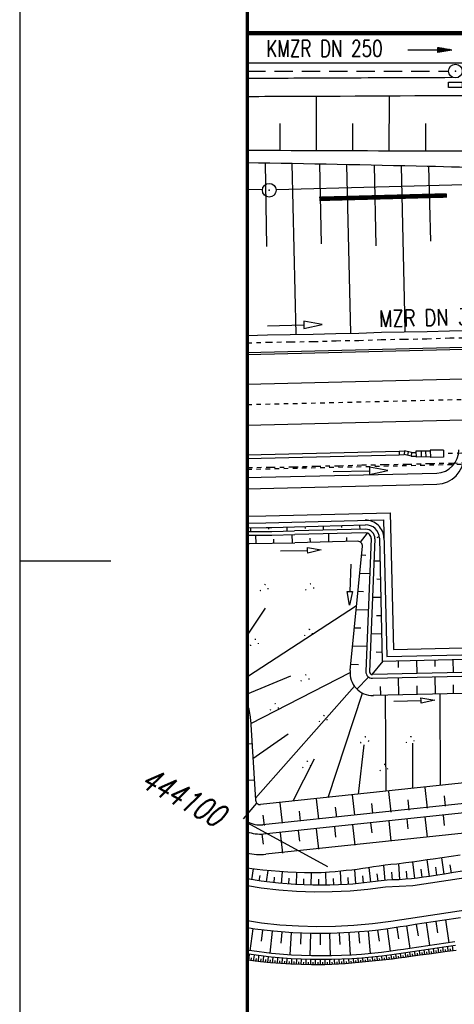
# Model space of a CAD drawing. Extents: x 0 to 1135, y 0 to 420.
# Tile 2 of 81: x 0 to 48, y 100 to 208. Entities that reach past the tile are written whole.
import ezdxf
from ezdxf.enums import TextEntityAlignment as Align

# ---------------------------------------------------------------- set-up
doc = ezdxf.new("R2010")
doc.units = 0
doc.header["$LTSCALE"] = 2
doc.header["$MEASUREMENT"] = 0
for name, pattern in [('ACAD_ISO03W100', [0.5, 0.25, -0.25]), ('ACAD_ISO10W100W', [0.5, 0.25, -0.25]), ('AUSGEZOGEN', [0]), ('GEMEINDE', [3.5, 2, -0.5, 0.5, -0.5]), ('GESTRICH-X2', [1.5, 1, -0.5]), ('PUNKTX2', [0.5, 0, -0.5]), ('STRICHLINIEX2', [0.5, 0.25, -0.25])]:
    doc.linetypes.add(name, pattern=pattern)
doc.layers.get('0').update_dxf_attribs({"color": 8, "linetype": 'AUSGEZOGEN'})
for name, color, linetype in [('Bahnachse', 7, 'CONTINUOUS'), ('BOESCHG', 8, 'AUSGEZOGEN'), ('Böschungen', 15, 'CONTINUOUS'), ('FBRTOP', 8, 'AUSGEZOGEN'), ('GEMEINGRZ', 8, 'GEMEINDE'), ('Gleisachsen', 7, 'CONTINUOUS'), ('GRENZL', 8, 'AUSGEZOGEN'), ('GRENZL-BAB', 7, 'AUSGEZOGEN'), ('GRENZP-BAB', 7, 'AUSGEZOGEN'), ('HANGVERDÜBELUNG', 15, 'CONTINUOUS'), ('Kabelanlagen', 15, 'CONTINUOUS'), ('KANAL', 200, 'GESTRICH-X2'), ('MULDE', 8, 'AUSGEZOGEN'), ('NETZ', 250, 'AUSGEZOGEN'), ('PFEIL', 200, 'CONTINUOUS'), ('RAHMEN', 250, 'AUSGEZOGEN'), ('SCHSYMBOL', 200, 'AUSGEZOGEN'), ('TEXTO', 200, 'CONTINUOUS'), ('Tiefenentwaesserung_und_Sammell', 15, 'CONTINUOUS'), ('Wege', 15, 'CONTINUOUS')]:
    doc.layers.add(name, color=color, linetype=linetype)
doc.styles.add('ROMANS', font='romans.shx', dxfattribs={"width": 0.8})

# ---------------------------------------------------------------- blocks, each defined once
blk = doc.blocks.new('GST')
at = {"color": 0}
blk.add_circle((0, 0), 0.75, dxfattribs=at)
blk.add_point((0, 0), dxfattribs=at)
blk = doc.blocks.new('17')
blk.add_lwpolyline([(-0.76, -1.22), (0.75, -1.22), (0.75, -1.8), (-0.76, -1.8)], close=True)
blk.add_blockref('GST', (0, 0))
blk = doc.blocks.new('PFEIL2')
at = {"color": 0}
for p, q in [((0.88, 0), (-2.4, -0.01)), ((0.88, -0.27), (0.88, 0.28)), ((0.88, 0.28), (2.43, 0.01)), ((0.91, 0.27), (0.88, 0.26)), ((0.97, 0.26), (0.88, 0.25)), ((1.02, 0.25), (0.88, 0.23)), ((1.07, 0.24), (0.88, 0.21)), ((1.13, 0.23), (0.88, 0.19)), ((1.18, 0.22), (0.88, 0.17)), ((1.24, 0.21), (0.88, 0.15)), ((1.29, 0.21), (0.88, 0.14)), ((1.34, 0.2), (0.88, 0.12)), ((1.4, 0.19), (0.88, 0.1)), ((1.45, 0.18), (0.88, 0.08)), ((1.51, 0.17), (0.88, 0.06)), ((1.56, 0.16), (0.88, 0.04)), ((1.61, 0.15), (0.88, 0.02)), ((1.67, 0.14), (0.88, 0.01)), ((1.72, 0.13), (0.88, -0.01)), ((1.78, 0.12), (0.88, -0.03)), ((1.83, 0.11), (0.88, -0.05)), ((1.88, 0.1), (0.88, -0.07)), ((1.94, 0.09), (0.88, -0.09)), ((2.05, 0.08), (0.88, -0.12)), ((1.99, 0.08), (0.88, -0.11)), ((2.1, 0.07), (0.88, -0.14)), ((2.15, 0.06), (0.88, -0.16)), ((2.21, 0.05), (0.88, -0.18)), ((2.26, 0.04), (0.88, -0.2)), ((2.32, 0.03), (0.88, -0.22)), ((2.37, 0.02), (0.88, -0.23)), ((2.42, 0.01), (0.88, -0.25)), ((2.43, 0.01), (0.88, -0.27))]:
    blk.add_line(p, q, dxfattribs=at)

msp = doc.modelspace()

# ---------------------------------------------------------------- linework, layer by layer
at = {"layer": 'Bahnachse', "linetype": 'ACAD_ISO10W100W'}
msp.add_lwpolyline([(25, 165.64), (56.69, 166.4)], dxfattribs=at)
at = {"layer": 'BOESCHG'}
for p, q in [((32.57, 199.43), (32.55, 193.47)), ((40.56, 199.46), (40.55, 193.44)), ((28.57, 196.45), (28.55, 193.49)), ((36.56, 196.45), (36.55, 193.45)), ((44.55, 196.46), (44.55, 193.44))]:
    msp.add_line(p, q, dxfattribs=at)
msp.add_lwpolyline([(288.37, 190.18, 0.001224), (268.22, 190.44, 0.003607), (261.39, 190.46, 0.000604), (214.99, 190.22, -0.003465), (206.9, 190.23, -0.000274), (185.95, 190.4, 0.000308), (167.36, 190.54, 0.000059), (134.69, 190.78, 0.000052), (97.86, 191.04, 0.001602), (77.73, 191.11, -0.002849), (66.41, 191.18, -0.005523), (58.94, 191.35, 0.002908), (44.76, 191.75, 0.001235), (25, 192.15, -0.002443)], format="xyb", dxfattribs=at)
at = {"layer": 'Böschungen', "linetype": 'Continuous'}
for p, q in [((30.18, 152.23), (37.97, 152.45)), ((33.33, 152.3), (33.34, 151.85)), ((35.33, 152.35), (35.33, 152.15)), ((37.33, 152.39), (37.34, 151.94)), ((37.98, 151.96), (30.19, 151.78)), ((37.99, 151.56), (30.2, 151.38)), ((31.33, 152.25), (31.34, 152.05)), ((33.9, 151.46), (33.92, 150.56)), ((37.44, 150.53), (38.19, 151.53)), ((39.26, 151.07), (39.53, 151.22)), ((37.12, 150.64), (30.22, 150.48)), ((31.92, 150.52), (31.91, 150.97)), ((35.92, 150.61), (35.91, 151.06)), ((38.6, 150.93), (38.02, 136.35)), ((39, 150.92), (38.42, 136.33)), ((39.5, 150.98), (39.82, 137.49)), ((36.29, 136.46), (37.63, 150.09)), ((38.01, 149.1), (37.54, 149.11)), ((39.56, 148.46), (38.9, 148.48)), ((38.45, 147.09), (37.34, 147.11)), ((39.61, 146.46), (39.22, 146.47)), ((37.76, 145.1), (37.14, 145.12)), ((39.66, 144.46), (38.74, 144.48)), ((25, 135.81), (36.99, 143.6)), ((25, 140.35), (27.01, 143.3)), ((38.29, 143.09), (36.95, 143.12)), ((39.71, 142.46), (39.19, 142.47)), ((37.48, 141.11), (36.75, 141.12)), ((39.75, 140.46), (38.59, 140.48)), ((38.13, 139.09), (36.55, 139.13)), ((39.8, 138.46), (39.15, 138.47)), ((38.71, 136.02), (39.93, 137.5)), ((41.57, 137.53), (41.58, 136.81)), ((43.57, 137.58), (43.6, 136.13)), ((45.57, 137.62), (45.58, 136.9)), ((47.57, 137.67), (47.6, 136.22)), ((25.38, 130.66), (36.28, 136.24)), ((37.2, 137.11), (36.36, 137.13)), ((55.6, 136.4), (38.73, 136.02)), ((25, 133.93), (29.79, 135.87)), ((38.32, 135.74), (37.04, 134.42)), ((38.74, 135.62), (55.61, 136)), ((41.65, 133.83), (41.61, 135.68)), ((45.65, 133.93), (45.61, 135.77)), ((25.88, 122.48), (36.75, 134.76)), ((33.86, 122.56), (37.63, 134)), ((55.65, 134.1), (38.83, 133.72)), ((39.65, 133.79), (39.63, 134.71)), ((43.65, 133.88), (43.63, 134.8)), ((47.65, 133.97), (47.63, 134.9)), ((25.35, 131.15), (25.9, 122.24)), ((25.62, 126.83), (29.47, 129.54)), ((25.52, 128.43), (25, 128.4)), ((37.19, 122.92), (37.82, 128.33)), ((30.05, 122.16), (32.37, 126.8)), ((25.76, 124.44), (25, 124.39)), ((55.87, 124.9), (26.45, 121.77)), ((40.51, 123.19), (40.76, 120.94)), ((44.48, 123.63), (44.73, 121.39)), ((55.93, 122.65), (26.69, 119.55)), ((32.55, 122.4), (32.8, 120.16)), ((36.52, 122.85), (36.77, 120.61)), ((42.62, 122.29), (42.75, 121.17)), ((46.6, 122.73), (46.72, 121.61)), ((24.57, 120.22), (26.03, 121.93)), ((26.79, 118.55), (55.95, 121.65)), ((28.57, 121.96), (28.82, 119.72)), ((30.68, 121.06), (30.81, 119.94)), ((34.66, 121.5), (34.78, 120.38)), ((38.64, 121.9), (38.76, 120.83)), ((26.71, 120.61), (26.83, 119.49)), ((40.53, 119.99), (40.77, 117.76)), ((42.51, 120.21), (42.64, 119.1)), ((44.5, 120.44), (44.75, 118.21)), ((46.49, 120.61), (46.62, 119.48)), ((56, 119.4), (27.03, 116.32)), ((30.59, 118.88), (30.71, 117.77)), ((32.57, 119.1), (32.82, 116.87)), ((34.56, 119.32), (34.69, 118.21)), ((36.55, 119.55), (36.8, 117.32)), ((38.54, 119.77), (38.66, 118.66)), ((26.6, 118.53), (26.73, 117.42)), ((28.6, 118.66), (28.85, 116.43))]:
    msp.add_line(p, q, dxfattribs=at)
for points in [[(26.94, 192.11), (27.12, 182.99)], [(30.37, 173.35), (29.92, 192.06)], [(32.93, 192), (33.12, 183.25)], [(36.38, 173.45), (35.91, 191.94)], [(38.91, 191.88), (39.12, 183.05)], [(42.29, 175.64), (41.91, 191.82)], [(44.9, 191.75), (45.1, 183.57)], [(42.33, 173.61), (42.29, 175.64)], [(25, 173.2), (27.22, 173.28), (29.72, 173.32), (32.23, 173.36), (34.73, 173.44), (37.23, 173.48), (39.73, 173.57), (42.23, 173.61), (44.74, 173.65), (47.19, 173.74), (49.69, 173.77)], [(25, 152.11), (25.18, 152.11), (27.05, 152.16)], [(25, 151.71), (25.19, 151.71), (27.06, 151.72)], [(25, 151.31), (25.2, 151.31), (27.7, 151.32), (30.2, 151.38)], [(25.33, 152.12), (25.34, 151.67)], [(25.9, 151.28), (25.92, 150.43)], [(27.05, 152.16), (27.68, 152.17), (30.18, 152.23)], [(27.06, 151.72), (27.69, 151.72), (30.19, 151.78)], [(27.33, 152.16), (27.34, 151.96)], [(29.33, 152.21), (29.34, 151.76)], [(29.9, 151.37), (29.92, 150.47)], [(25, 150.41), (25.22, 150.41), (27.72, 150.42), (30.22, 150.48)], [(27.92, 150.43), (27.91, 150.88)], [(28.63, 149.58), (31.62, 149.65), (31.62, 149.95), (33.12, 149.69), (31.63, 149.35), (31.62, 149.65)], [(36.35, 148.14), (36.26, 145.14), (36.56, 145.13), (36.22, 143.64), (35.96, 145.15), (36.26, 145.14)], [(39.82, 137.49), (56.76, 137.88), (57.96, 137.91), (59.16, 137.93), (60.36, 137.96), (61.56, 137.99), (62.76, 138.02), (63.96, 138.04), (65.16, 138.07), (66.41, 138.1), (74.03, 138.27)], [(40.15, 133.75), (40.19, 123.24)], [(41.07, 133.11), (44.07, 133.18), (44.06, 133.48), (45.57, 133.22), (44.08, 132.88), (44.07, 133.18)], [(46.15, 133.89), (46.19, 123.87)], [(43.18, 123.55), (43.17, 128.51)]]:
    msp.add_lwpolyline(points, dxfattribs=at)
for centre, radius, start, end in [((38, 150.95), 1.5, 1.3722, 91.3722), ((38, 150.96), 1, 357.7272, 91.3025), ((38, 150.96), 0.6, 357.7272, 91.3025), ((37.14, 150.14), 0.5, 354.3697, 91.3025), ((38.78, 136.22), 2.5, 174.3697, 271.3025), ((38.72, 136.32), 0.7, 177.7272, 271.3025), ((38.72, 136.32), 0.3, 177.7272, 271.3025), ((19.36, 130.79), 6, 3.5054, 20.0002), ((26.4, 122.27), 0.5, 183.5054, 276.0662), ((26.4, 122.28), 2.75, 239.5139, 276.0653), ((26.39, 122.28), 3.75, 248.1614, 276.0662), ((26.39, 122.29), 6, 256.5606, 276.0662)]:
    msp.add_arc(centre, radius, start, end, dxfattribs=at)
at = {"layer": 'FBRTOP', "const_width": 0.5}
msp.add_lwpolyline([(25, 206.37), (447.45, 206.37), (747.45, 206.37), (922.45, 206.37), (950, 206.37)], dxfattribs=at)
at = {"layer": 'FBRTOP'}
msp.add_lwpolyline([(25, 203.12), (197.3, 203.12)], dxfattribs=at)
at = {"layer": 'GEMEINGRZ', "const_width": 0.5}
msp.add_lwpolyline([(46.91, 188.57), (32.89, 188.2)], dxfattribs=at)
at = {"layer": 'Gleisachsen', "linetype": 'Continuous'}
for p, q in [((25, 167.89), (70.82, 168.99)), ((25, 163.39), (70.93, 164.49))]:
    msp.add_line(p, q, dxfattribs=at)
at = {"layer": 'GRENZL'}
msp.add_line((26.65, 189.17), (25, 189.22), dxfattribs=at)
at = {"layer": 'GRENZL-BAB'}
msp.add_line((52.15, 189.81), (28.15, 189.17), dxfattribs=at)
at = {"layer": 'HANGVERDÜBELUNG', "linetype": 'PUNKTX2'}
for centre in [(26.81, 145.49), (31.81, 145.56), (31.67, 140.56), (25.74, 139.48), (31.3, 135.58), (27.93, 132.41), (33.28, 131.12), (37.84, 128.78), (42.84, 128.81), (31.47, 126.08), (39.96, 125.74)]:
    msp.add_circle(centre, 0.45, dxfattribs=at)
at = {"layer": 'Kabelanlagen', "linetype": 'Continuous'}
for p, q in [((25, 171.35), (70.74, 172.45)), ((25, 171.14), (70.75, 172.24)), ((25, 160.14), (41.66, 160.54)), ((25, 159.74), (41.67, 160.14)), ((41.66, 160.54), (42.27, 160.55)), ((41.66, 160.54), (41.67, 160.14)), ((41.67, 160.14), (42.23, 160.15)), ((42.27, 160.55), (42.23, 160.15)), ((42.98, 159.97), (42.23, 160.15)), ((43.02, 160.37), (42.27, 160.55)), ((42.67, 160.45), (42.58, 160.07)), ((43.02, 160.37), (42.98, 159.97)), ((42.98, 159.97), (43.54, 159.98)), ((43.02, 160.37), (43.53, 160.38)), ((45.08, 160.54), (43.52, 160.51)), ((43.52, 160.51), (43.54, 159.86)), ((45.1, 159.89), (43.54, 159.86)), ((44.08, 160.52), (44.1, 159.87)), ((44.58, 160.53), (44.6, 159.88)), ((46.53, 160.65), (45.08, 160.62)), ((45.08, 160.62), (45.1, 159.82)), ((46.55, 159.85), (45.1, 159.82)), ((46.53, 160.65), (46.55, 159.85))]:
    msp.add_line(p, q, dxfattribs=at)
at = {"layer": 'Kabelanlagen', "linetype": 'STRICHLINIEX2'}
msp.add_line((52.54, 160.39), (46.54, 160.25), dxfattribs=at)
at = {"layer": 'KANAL'}
msp.add_line((25, 202.19), (47.08, 202.21), dxfattribs=at)
at = {"layer": 'MULDE'}
for points in [[(47.44, 201.49, 0.000285), (35.22, 201.44, -0.000451), (25, 201.4, -0.000899)], [(228.71, 199.86, 0.001388), (198.61, 199.88, 0.009681), (178.32, 199.44, -0.009108), (156.75, 198.94, -0.006275), (125.52, 199.19, 0.005176), (87.66, 199.58, 0.001222), (35.21, 199.44, -0.000451), (25, 199.4, -0.000899)], [(288.53, 192.17, 0.003236), (268.93, 192.95, 0.009993), (262.58, 193.04, 0.000875), (219.92, 192.7, -0.002823), (206.7, 192.65, -0.000253), (178.45, 192.71, -0.000662), (167.65, 192.75, -0.002537), (126.97, 193.17, 0.003573), (98.09, 193.4, 0.00006), (81.96, 193.42, 0.000063), (66.37, 193.43, 0.000072), (58.34, 193.43, -0.000041), (44.18, 193.44, -0.001588), (25, 193.51, -0.00247)]]:
    msp.add_lwpolyline(points, format="xyb", dxfattribs=at)
at = {"layer": 'RAHMEN'}
for p, q in [((0, 420), (0, 0)), ((0, 148.5), (10, 148.5)), ((25.02, 119.75), (33.82, 114.99))]:
    msp.add_line(p, q, dxfattribs=at)
at = {"layer": 'RAHMEN', "const_width": 0.35}
msp.add_lwpolyline([(25, 5), (1130, 5), (1130, 415), (25, 415), (25, 5)], dxfattribs=at)
at = {"layer": 'Tiefenentwaesserung_und_Sammell', "linetype": 'STRICHLINIEX2'}
msp.add_line((25, 158.54), (66.55, 159.53), dxfattribs=at)
at = {"layer": 'Tiefenentwaesserung_und_Sammell', "linetype": 'Continuous'}
for points in [[(27.2, 174.28), (31.2, 174.37), (31.21, 173.97), (33.2, 174.42), (31.19, 174.77), (31.2, 174.37)], [(34.42, 158.28), (38.42, 158.37), (38.43, 157.97), (40.42, 158.42), (38.41, 158.77), (38.42, 158.37)]]:
    msp.add_lwpolyline(points, dxfattribs=at)
at = {"layer": 'Tiefenentwaesserung_und_Sammell', "linetype": 'ACAD_ISO03W100'}
for points in [[(25, 172.4), (27.25, 172.48), (29.75, 172.52), (32.26, 172.55), (34.76, 172.64), (37.26, 172.68), (39.71, 172.77), (42.21, 172.81), (44.72, 172.85), (47.22, 172.94), (49.72, 172.97), (52.22, 173.06), (54.73, 173.1), (55.93, 173.12), (57.13, 173.14), (58.33, 173.21), (59.53, 173.23), (60.73, 173.25), (61.93, 173.27), (63.13, 173.29), (64.33, 173.31), (65.54, 173.38), (66.42, 173.4)], [(25, 158.73), (25.06, 158.73), (27.56, 158.77), (30.07, 158.8), (32.57, 158.89), (35.07, 158.93), (37.57, 159.02), (40.07, 159.06), (42.58, 159.1), (45.08, 159.18), (47.53, 159.22), (50.03, 159.31), (52.54, 159.35), (55.04, 159.39), (56.24, 159.46), (57.44, 159.48), (58.64, 159.5), (59.84, 159.52), (61.04, 159.54), (62.24, 159.56), (63.45, 159.63), (64.65, 159.65), (65.85, 159.67), (66.55, 159.68)], [(25, 158.73), (25.06, 158.73), (27.56, 158.77), (30.07, 158.8), (32.57, 158.89), (35.07, 158.93), (37.57, 159.02), (40.07, 159.06), (42.58, 159.1), (45.08, 159.18), (47.53, 159.22), (50.03, 159.31), (52.54, 159.35), (55.04, 159.39), (56.24, 159.46), (57.44, 159.48), (58.64, 159.5), (59.84, 159.52), (61.04, 159.54), (62.24, 159.56), (63.45, 159.63), (64.65, 159.65), (65.85, 159.67), (66.55, 159.68)]]:
    msp.add_lwpolyline(points, dxfattribs=at)
at = {"layer": 'Wege', "linetype": 'Continuous'}
for p, q in [((24.92, 157.63), (45.79, 158.13)), ((24.95, 156.39), (45.82, 156.89)), ((25, 153.39), (27.02, 153.43)), ((27.02, 153.43), (40.69, 153.76)), ((40.69, 153.76), (41.04, 138.77)), ((25, 152.64), (27.04, 152.68)), ((27.04, 152.68), (39.95, 152.99)), ((39.95, 152.99), (40.31, 138)), ((41.04, 138.77), (73.99, 139.55)), ((40.31, 138), (74.01, 138.81)), ((85.11, 119.22), (43.19, 112.86)), ((85.64, 115.76), (40.75, 108.95)), ((45.02, 113.89), (44.74, 115.69)), ((46.62, 114.14), (46.34, 115.93)), ((25.51, 113.52), (25.69, 114.71)), ((27.12, 113.29), (27.27, 114.52)), ((36.93, 113.08), (36.8, 114.63)), ((38.56, 113.26), (38.37, 114.85)), ((40.14, 113.44), (40, 115.09)), ((41.73, 113.54), (41.62, 115.28)), ((42.55, 113.59), (42.48, 114.48)), ((43.38, 113.66), (43.19, 115.47)), ((44.2, 113.77), (44.08, 114.67)), ((45.82, 114.02), (45.68, 114.92)), ((47.41, 114.26), (47.28, 115.16)), ((26.53, 113.36), (25, 113.61)), ((26.31, 113.39), (26.4, 114)), ((27.93, 113.19), (28, 113.82)), ((28.75, 113.11), (28.86, 114.38)), ((29.56, 113.04), (29.61, 113.69)), ((30.38, 112.99), (30.45, 114.3)), ((31.2, 112.95), (31.22, 113.61)), ((32.01, 112.93), (32.05, 114.27)), ((32.84, 112.92), (32.84, 113.6)), ((33.66, 112.92), (33.63, 114.32)), ((34.48, 112.94), (34.45, 113.66)), ((35.3, 112.98), (35.22, 114.46)), ((36.11, 113.02), (36.06, 113.78)), ((37.75, 113.16), (37.67, 113.94)), ((39.71, 113.4), (39.08, 113.33)), ((39.36, 113.36), (39.27, 114.17)), ((40.36, 113.46), (39.71, 113.4)), ((41.03, 113.5), (40.36, 113.46)), ((40.93, 113.49), (40.87, 114.34)), ((41.69, 113.53), (41.03, 113.5)), ((42.35, 113.58), (41.69, 113.53)), ((43.02, 113.63), (42.35, 113.58)), ((43.68, 113.7), (43.02, 113.63)), ((44.34, 113.79), (43.68, 113.7)), ((45, 113.89), (44.34, 113.79)), ((45.66, 114), (45, 113.89)), ((46.65, 114.15), (45.66, 114)), ((47.64, 114.3), (46.65, 114.15)), ((48.63, 114.45), (47.64, 114.3)), ((26.52, 112.61), (25, 112.85)), ((28.46, 112.38), (26.52, 112.61)), ((28.41, 113.14), (26.53, 113.36)), ((30.29, 113), (28.41, 113.14)), ((30.41, 112.24), (28.46, 112.38)), ((32.18, 112.93), (30.29, 113)), ((33.12, 112.92), (32.18, 112.93)), ((34.06, 112.93), (33.12, 112.92)), ((35.01, 112.96), (34.06, 112.93)), ((35.95, 113.01), (35.01, 112.96)), ((36.58, 113.05), (35.95, 113.01)), ((38.24, 112.46), (36.29, 112.28)), ((37.21, 113.1), (36.58, 113.05)), ((37.83, 113.17), (37.21, 113.1)), ((38.46, 113.25), (37.83, 113.17)), ((40.18, 112.71), (38.24, 112.46)), ((39.08, 113.33), (38.46, 113.25)), ((43.19, 112.86), (40.18, 112.71)), ((32.37, 112.17), (30.41, 112.24)), ((34.33, 112.19), (32.37, 112.17)), ((36.29, 112.28), (34.33, 112.19)), ((46.75, 109.11), (47.14, 106.62)), ((26.55, 108.77), (25, 109)), ((25.61, 108.14), (25.28, 105.74)), ((26.66, 108), (26.52, 106.8)), ((28.57, 108.56), (26.55, 108.77)), ((30.61, 108.42), (28.57, 108.56)), ((32.64, 108.37), (30.61, 108.42)), ((34.67, 108.4), (32.64, 108.37)), ((36.71, 108.5), (34.67, 108.4)), ((38.73, 108.69), (36.71, 108.5)), ((40.75, 108.95), (38.73, 108.69)), ((39.31, 108), (39.46, 106.77)), ((40.36, 108.14), (40.7, 105.68)), ((41.41, 108.29), (41.6, 107.06)), ((42.48, 108.46), (42.86, 105.99)), ((43.55, 108.62), (43.74, 107.39)), ((44.62, 108.78), (44.99, 106.31)), ((45.69, 108.94), (45.88, 107.71)), ((27.71, 107.89), (27.47, 105.46)), ((28.77, 107.79), (28.67, 106.57)), ((29.82, 107.72), (29.67, 105.28)), ((30.87, 107.66), (30.82, 106.44)), ((31.93, 107.63), (31.88, 105.18)), ((32.99, 107.62), (32.99, 106.39)), ((34.04, 107.63), (34.09, 105.17)), ((35.1, 107.66), (35.15, 106.43)), ((36.15, 107.72), (36.3, 105.25)), ((37.21, 107.79), (37.31, 106.56)), ((38.26, 107.88), (38.5, 105.42)), ((45, 105.38), (44.93, 105.89)), ((45.52, 105.45), (45.45, 105.97)), ((46.03, 105.52), (45.96, 106.05)), ((46.55, 105.59), (46.48, 106.12)), ((46.81, 105.62), (46.77, 105.89)), ((47.07, 105.66), (47, 106.2)), ((47.33, 105.69), (47.29, 105.96)), ((47.59, 105.72), (47.51, 106.28)), ((25.17, 104.67), (25.25, 105.34)), ((25.43, 104.64), (25.47, 104.97)), ((25.69, 104.6), (25.77, 105.26)), ((25.95, 104.57), (25.99, 104.9)), ((26.21, 104.54), (26.28, 105.2)), ((26.47, 104.51), (26.51, 104.84)), ((26.73, 104.49), (26.8, 105.13)), ((26.99, 104.46), (27.02, 104.78)), ((27.25, 104.43), (27.32, 105.08)), ((27.77, 104.39), (27.83, 105.02)), ((28.3, 104.34), (28.35, 104.98)), ((28.82, 104.31), (28.87, 104.93)), ((29.35, 104.28), (29.38, 104.89)), ((29.87, 104.25), (29.9, 104.86)), ((30.4, 104.23), (30.42, 104.83)), ((30.92, 104.21), (30.94, 104.81)), ((31.45, 104.2), (31.46, 104.79)), ((31.97, 104.19), (31.98, 104.78)), ((32.5, 104.18), (32.5, 104.77)), ((33.02, 104.18), (33.02, 104.76)), ((33.55, 104.19), (33.54, 104.76)), ((34.07, 104.21), (34.05, 104.77)), ((34.6, 104.23), (34.57, 104.78)), ((35.13, 104.26), (35.09, 104.8)), ((35.65, 104.3), (35.61, 104.82)), ((36.17, 104.34), (36.13, 104.84)), ((36.69, 104.38), (36.65, 104.87)), ((37.21, 104.43), (37.17, 104.91)), ((37.73, 104.48), (37.69, 104.95)), ((38.25, 104.54), (38.21, 104.99)), ((38.52, 104.56), (38.49, 104.79)), ((38.78, 104.59), (38.73, 105.04)), ((39.04, 104.62), (39.01, 104.84)), ((39.3, 104.64), (39.25, 105.1)), ((39.55, 104.67), (39.53, 104.9)), ((39.81, 104.7), (39.76, 105.16)), ((40.07, 104.73), (40.05, 104.96)), ((40.33, 104.76), (40.28, 105.22)), ((40.6, 104.79), (40.57, 105.02)), ((40.86, 104.82), (40.8, 105.29)), ((41.12, 104.85), (41.08, 105.09)), ((41.37, 104.89), (41.31, 105.36)), ((41.63, 104.92), (41.6, 105.16)), ((41.89, 104.96), (41.83, 105.44)), ((42.15, 104.99), (42.12, 105.23)), ((42.41, 105.03), (42.35, 105.51)), ((42.67, 105.06), (42.64, 105.31)), ((42.93, 105.1), (42.86, 105.59)), ((43.19, 105.14), (43.15, 105.38)), ((43.44, 105.17), (43.38, 105.67)), ((43.7, 105.21), (43.67, 105.46)), ((43.96, 105.24), (43.9, 105.74)), ((44.22, 105.27), (44.19, 105.53)), ((44.48, 105.31), (44.41, 105.82)), ((44.74, 105.34), (44.7, 105.6)), ((45.26, 105.41), (45.22, 105.67)), ((45.77, 105.48), (45.74, 105.75)), ((46.29, 105.55), (46.26, 105.82)), ((27.51, 104.41), (27.54, 104.73)), ((28.04, 104.36), (28.06, 104.68)), ((28.56, 104.33), (28.58, 104.64)), ((29.09, 104.29), (29.11, 104.6)), ((29.61, 104.26), (29.63, 104.57)), ((30.14, 104.24), (30.15, 104.54)), ((30.66, 104.22), (30.67, 104.52)), ((31.18, 104.2), (31.19, 104.5)), ((31.71, 104.19), (31.71, 104.49)), ((32.23, 104.19), (32.24, 104.48)), ((32.76, 104.18), (32.76, 104.47)), ((33.28, 104.19), (33.28, 104.47)), ((33.81, 104.2), (33.8, 104.48)), ((34.34, 104.22), (34.32, 104.49)), ((34.86, 104.24), (34.85, 104.51)), ((35.39, 104.28), (35.37, 104.54)), ((35.91, 104.32), (35.89, 104.57)), ((36.43, 104.36), (36.41, 104.61)), ((36.95, 104.41), (36.93, 104.65)), ((37.47, 104.46), (37.45, 104.69)), ((37.99, 104.51), (37.97, 104.74))]:
    msp.add_line(p, q, dxfattribs=at)
for points in [[(48.36, 116.22), (47.37, 116.08), (45.39, 115.79), (44.73, 115.69), (44.07, 115.59), (43.41, 115.5), (42.42, 115.37), (41.43, 115.25), (40.77, 115.18), (40.12, 115.11), (39.47, 115.02), (38.87, 114.93), (38.27, 114.83), (37.67, 114.74), (37.07, 114.66), (36.46, 114.59), (35.86, 114.53), (35.25, 114.46), (34.64, 114.4), (34.03, 114.34), (33.12, 114.29), (32.2, 114.27), (31.28, 114.27), (30.36, 114.3), (29.45, 114.35), (28.53, 114.41), (27.62, 114.49), (26.7, 114.58), (26.09, 114.65), (25.48, 114.73), (25, 114.81)], [(48.39, 109.35), (46.41, 109.05), (44.43, 108.75), (43.44, 108.6), (42.46, 108.45), (41.79, 108.35), (41.13, 108.25), (40.46, 108.15), (39.42, 108.01), (38.38, 107.9), (37.33, 107.8), (36.28, 107.72), (34.18, 107.63), (32.09, 107.63), (29.99, 107.71), (27.89, 107.87), (25.81, 108.11), (25, 108.24)], [(47.78, 106.72), (46.79, 106.57), (45.8, 106.43), (44.81, 106.28), (43.82, 106.14), (42.83, 105.99), (42.16, 105.89), (41.49, 105.79), (40.81, 105.69), (39.72, 105.55), (38.63, 105.43), (37.53, 105.33), (36.44, 105.26), (34.24, 105.17), (32.04, 105.17), (29.85, 105.26), (27.66, 105.44), (25.48, 105.71), (25, 105.78)], [(47.84, 106.32), (46.85, 106.18), (45.86, 106.03), (44.87, 105.89), (43.88, 105.74), (42.89, 105.59), (41.88, 105.44), (40.87, 105.3), (39.77, 105.16), (38.67, 105.03), (37.57, 104.94), (36.46, 104.86), (34.25, 104.77), (32.04, 104.77), (29.82, 104.86), (27.62, 105.04), (25.42, 105.31), (25, 105.38)], [(47.92, 105.77), (46.93, 105.64), (45.94, 105.5), (44.95, 105.37), (43.96, 105.24), (42.96, 105.11), (42.29, 105.01), (41.61, 104.92), (40.94, 104.83), (39.83, 104.7), (38.72, 104.58), (37.61, 104.47), (36.49, 104.37), (35.75, 104.3), (35.01, 104.25), (34.26, 104.21), (33.52, 104.19), (32.77, 104.18), (32.03, 104.19), (30.91, 104.21), (29.79, 104.25), (28.67, 104.32), (27.56, 104.41), (26.44, 104.52), (25.33, 104.65), (25, 104.69)]]:
    msp.add_lwpolyline(points, dxfattribs=at)
for centre, radius, start, end in [((45.73, 160.63), 2.5, 271.3695, 1.3665), ((45.75, 159.89), 3, 271.3695, 1.3665), ((38, 150.95), 2, 1.3722, 91.3722)]:
    msp.add_arc(centre, radius, start, end, dxfattribs=at)

# ---------------------------------------------------------------- block references
at = {"layer": 'GRENZP-BAB'}
msp.add_blockref('GST', (27.4, 189.15), dxfattribs=at)
at = {"layer": 'PFEIL', "rotation": 0.03416734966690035}
msp.add_blockref('PFEIL2', (45.02, 204.51), dxfattribs=at)
at = {"layer": 'SCHSYMBOL', "rotation": 359.9999956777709}
msp.add_blockref('17', (47.85, 202.21), dxfattribs=at)

# ---------------------------------------------------------------- texts
at = {"layer": 'NETZ', "style": 'ROMANS', "oblique": 16.6, "width": 0.75}
msp.add_text('444100', height=2.5, rotation=331.5965, dxfattribs=at).set_placement((13.06, 123.83))
at = {"layer": 'TEXTO', "style": 'ROMANS', "width": 0.75}
msp.add_text('KMZR DN 250', height=1.8, rotation=0.0342, dxfattribs=at).set_placement((33.47, 203.79), align=Align.CENTER)
at = {"layer": 'Tiefenentwaesserung_und_Sammell', "linetype": 'Continuous', "style": 'ROMANS', "oblique": 0, "width": 0.8}
msp.add_text('MZR DN 350', height=1.8, rotation=1.3665, dxfattribs=at).set_placement((39.48, 174.14))

doc.saveas('drawing.dxf')
